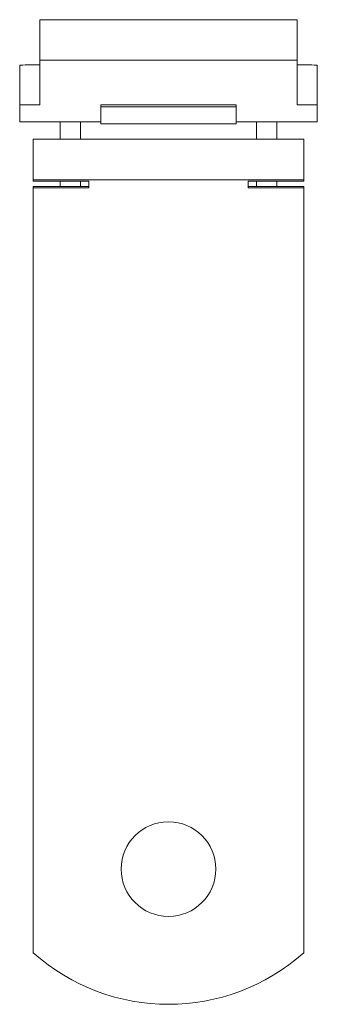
# Model space of a CAD drawing. Header units: millimetres. Extents: x 62.9 to 84.9, y 51.7 to 124.5.
import ezdxf

# ---------------------------------------------------------------- set-up
doc = ezdxf.new("R2010")
doc.units = ezdxf.units.MM

msp = doc.modelspace()

# ---------------------------------------------------------------- linework, layer by layer
at = {"color": 0, "linetype": 'Continuous', "lineweight": 0}
for p, q in [((64.419, 124.503), (64.419, 121.501)), ((83.419, 124.503), (64.419, 124.503)), ((83.419, 121.501), (83.419, 124.503)), ((62.919, 118.202), (62.919, 121.127)), ((64.419, 121.501), (83.419, 121.501)), ((64.419, 121.501), (64.419, 118.202)), ((83.419, 121.501), (83.419, 118.202)), ((84.919, 121.127), (84.919, 118.202)), ((62.919, 118.202), (64.419, 118.202)), ((62.919, 118.202), (62.919, 116.952)), ((68.919, 118.202), (78.919, 118.202)), ((68.919, 118.202), (68.919, 118.062)), ((78.919, 118.062), (68.919, 118.062)), ((68.919, 118.062), (68.919, 116.812)), ((78.919, 118.062), (78.919, 118.202)), ((78.919, 118.062), (78.919, 116.812)), ((83.419, 118.202), (84.919, 118.202)), ((84.919, 118.202), (84.919, 116.952)), ((62.919, 116.952), (68.919, 116.952)), ((65.919, 116.952), (65.919, 115.981)), ((67.419, 115.981), (67.419, 116.952)), ((78.919, 116.812), (68.919, 116.812)), ((78.919, 116.952), (84.919, 116.952)), ((80.419, 116.952), (80.419, 115.981)), ((81.919, 115.981), (81.919, 116.952)), ((65.919, 115.981), (65.919, 115.665)), ((67.419, 115.981), (67.419, 115.665)), ((80.419, 115.981), (80.419, 115.665)), ((81.919, 115.981), (81.919, 115.665)), ((83.919, 115.665), (63.919, 115.665)), ((63.919, 112.665), (63.919, 115.665)), ((83.919, 112.665), (83.919, 115.665)), ((63.919, 112.665), (63.919, 112.569)), ((83.919, 112.665), (63.919, 112.665)), ((63.919, 112.569), (68.019, 112.569)), ((63.919, 112.058), (63.919, 112.173)), ((68.019, 112.173), (63.919, 112.173)), ((65.919, 112.569), (65.919, 112.173)), ((67.419, 112.569), (67.419, 112.173)), ((68.019, 112.569), (68.019, 112.539)), ((68.019, 112.539), (68.019, 112.058)), ((79.819, 112.539), (79.819, 112.569)), ((79.819, 112.569), (83.919, 112.569)), ((79.819, 112.058), (79.819, 112.539)), ((83.919, 112.173), (79.819, 112.173)), ((80.419, 112.569), (80.419, 112.173)), ((81.919, 112.569), (81.919, 112.173)), ((83.919, 112.569), (83.919, 112.665)), ((83.919, 112.058), (83.919, 112.173)), ((63.919, 112.058), (63.919, 112.039)), ((68.019, 112.058), (63.919, 112.058)), ((63.919, 112.039), (63.919, 55.496)), ((83.919, 112.058), (79.819, 112.058)), ((83.919, 112.039), (83.919, 112.058)), ((83.919, 55.496), (83.919, 112.039))]:
    msp.add_line(p, q, dxfattribs=at)
at = {"color": 0, "linetype": 'Continuous', "lineweight": 0, "extrusion": (0, 0, -1)}
for start, end in [(0, 180), (180, 0)]:
    msp.add_arc((-73.919, 61.676), 3.5, start, end, dxfattribs=at)
at = {"color": 0, "linetype": 'Continuous', "lineweight": 0}
msp.add_arc((73.919, 66.676), 15, 228.18969, 311.81031, dxfattribs=at)
for centre, major_axis, start_param, end_param in [((65.919, 121.127), (-3, 0), -1.047198, 0), ((81.919, 121.127), (3, 0), 0, 1.047198)]:
    msp.add_ellipse(centre, major_axis=major_axis, ratio=0.017452, start_param=start_param, end_param=end_param, dxfattribs=at)

doc.saveas('drawing.dxf')
